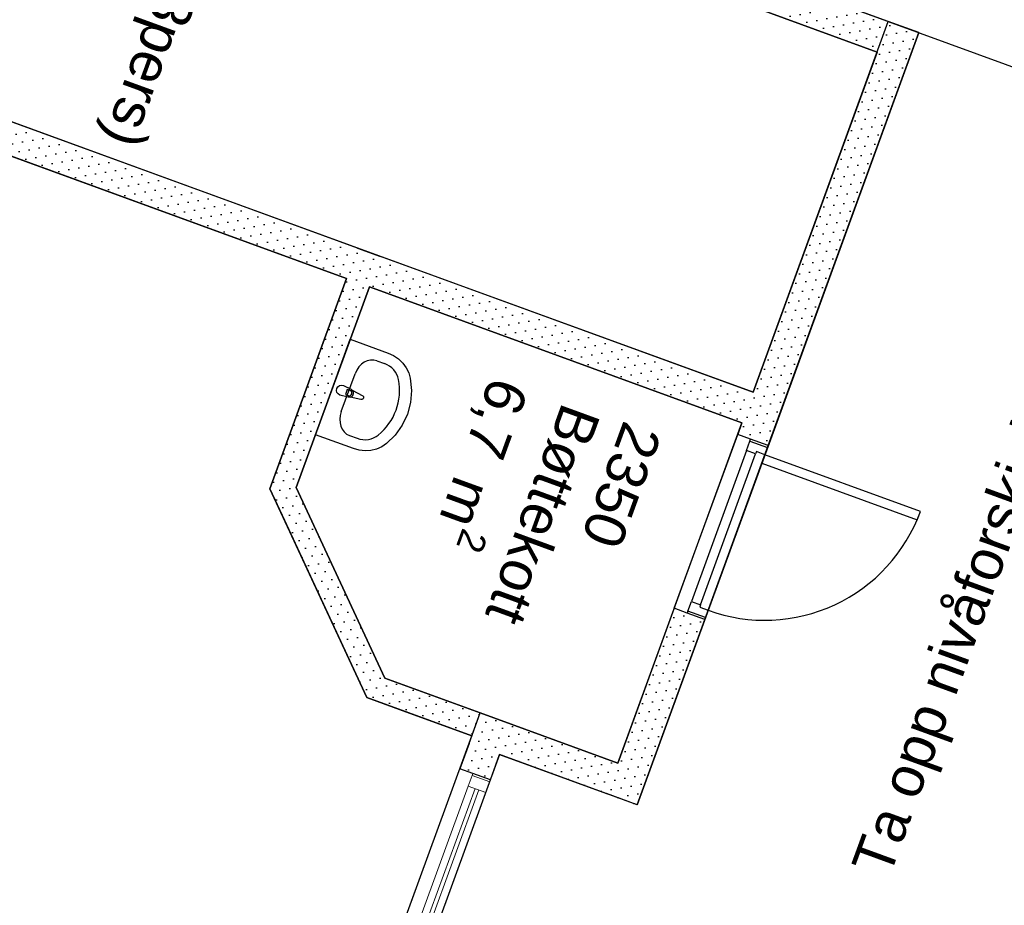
# Model space of a CAD drawing. Header units: millimetres. Extents: x 112481703 to 112588235, y 1264638581 to 1264713486.
# Tile 200 of 256: x 112549765 to 112554607, y 1264681226 to 1264685581. Entities that reach past the tile are written whole.
import ezdxf
from ezdxf.enums import TextEntityAlignment as Align

# ---------------------------------------------------------------- set-up
doc = ezdxf.new("R2010")
doc.units = ezdxf.units.MM
doc.header["$LTSCALE"] = 0.5
doc.header["$MEASUREMENT"] = 0
doc.linetypes.add('PLINE', pattern=[0])
for name, color, linetype in [('0(Nye konstruksjoner)', 7, 'Continuous'), ('242- Ikke-bærende innervegger', 7, 'Continuous'), ('242- Ikke-bærende innervegger (Skravur)', 7, 'Continuous'), ('242- Ikke-bærende innervegger (Skravur)(Nye konstruksjoner)', 7, 'Continuous'), ('242- Ikke-bærende innervegger(Nye konstruksjoner)', 7, 'Continuous'), ('244- Vinduer_ dører_ foldevegger(Nye konstruksjoner)', 7, 'Continuous'), ('253- Oppforet gulv_ påstøp(Nye konstruksjoner)', 7, 'Continuous'), ('315- Utstyr for sanitærinstallasjoner', 7, 'Continuous'), ('862- M___Nettoareal (1-100)', 7, 'Continuous'), ('862- M___Nettoareal(Nye konstruksjoner)', 7, 'Continuous'), ('862- M___Nettoareal(Polylinje)(Nye konstruksjoner)', 7, 'Continuous')]:
    doc.layers.add(name, color=color, linetype=linetype)
doc.layers.add('234- Vinduer_ dører_ porter(Nye konstruksjoner)', color=7, linetype='Continuous', lineweight=0)
doc.styles.add('GENERATED_STYLE_1', font='arial.ttf')
pattern_1 = [(249.956, (112557650, 1264717795), (-81.357, 29.68231), [0, -50]), (249.956, (112557682.11, 1264717756.67), (-81.357, 29.68231), [0, -50])]

# ---------------------------------------------------------------- blocks, each defined once
blk = doc.blocks.new('Kontor_ Adm. (3pers)_2340_61', base_point=(112551252.4, 1264687509.2))
at = {"layer": '862- M___Nettoareal(Polylinje)(Nye konstruksjoner)', "linetype": 'PLINE', "flags": 128}
blk.add_lwpolyline([(112554443.1, 1264688785.5), (112550093.5, 1264690372.4), (112548345.9, 1264685582.2), (112553371.8, 1264683748.6), (112553982.3, 1264685421.7), (112553305.9, 1264685668.5), (112553535.2, 1264686297), (112553874.5, 1264687227)], close=True, dxfattribs=at)
blk = doc.blocks.new('Pauserom_2360_62', base_point=(112548873.8, 1264680168.3))
at = {"layer": '862- M___Nettoareal(Polylinje)(Nye konstruksjoner)', "linetype": 'PLINE', "flags": 128}
blk.add_lwpolyline([(112548291, 1264685431.9), (112547579.6, 1264683481.8), (112545221.8, 1264677019.3), (112550247.7, 1264675185.7), (112551523.4, 1264678682.2), (112550847, 1264678929), (112551989.1, 1264682059.2), (112551473.3, 1264682247.3), (112550995.4, 1264683274.4), (112551372.4, 1264684307.7)], close=True, dxfattribs=at)
blk = doc.blocks.new('Korridor_ Kommunikasjon_2201_63', base_point=(112559704.1, 1264676700.3))
at = {"layer": '862- M___Nettoareal(Polylinje)(Nye konstruksjoner)', "linetype": 'PLINE', "flags": 128}
blk.add_lwpolyline([(112557148.6, 1264687798.4), (112555269.8, 1264688483.9), (112554593.4, 1264688730.7), (112553511, 1264685763.9), (112554187.4, 1264685517.2), (112553494.7, 1264683618.6), (112552802, 1264681720), (112552125.6, 1264681966.8), (112551052.2, 1264679024.5), (112551493.7, 1264678863.4), (112551728.6, 1264678777.7), (112551035.9, 1264676879.1), (112550343.2, 1264674980.5), (112545166.9, 1264676869), (112544028, 1264673747.3), (112543498.5, 1264672295.9), (112543785, 1264672191.3), (112543704.1, 1264671969.6), (112546498.9, 1264670950), (112546875.9, 1264671983.4), (112547903, 1264672461.3), (112548418.7, 1264672273.1), (112548432.4, 1264672310.7), (112549259.1, 1264672009.1), (112548842.3, 1264670866.8), (112550796.4, 1264670153.9), (112551756, 1264672784.3), (112551380.3, 1264672921.4), (112552531.9, 1264676077.8), (112553483, 1264678684.8), (112557992.2, 1264677039.6), (112558180.1, 1264676971), (112557241, 1264674397.1), (112557229, 1264674364.1), (112557085.1, 1264673969.6), (112557573.6, 1264673791.3), (112557094.1, 1264672477), (112559198.4, 1264671709.3), (112559498.2, 1264672531), (112560773, 1264676025.1), (112561658.9, 1264678453.5), (112562778, 1264681520.7), (112560481.1, 1264682358.7), (112559285.9, 1264679082.9), (112559211.2, 1264678878.2), (112554518.8, 1264680590.2), (112554680.9, 1264681034.5)], close=True, dxfattribs=at)
blk = doc.blocks.new('Bøttekott_2350_80', base_point=(112552095.8, 1264683095.9))
at = {"layer": '862- M___Nettoareal(Polylinje)(Nye konstruksjoner)', "linetype": 'PLINE', "flags": 128}
blk.add_lwpolyline([(112551485.1, 1264684266.6), (112551125.1, 1264683279.9), (112551561.1, 1264682343), (112552030.2, 1264682171.9), (112552706.6, 1264681925.1), (112553317, 1264683598.3)], close=True, dxfattribs=at)
blk = doc.blocks.new('Dør[57]', base_point=(112557650, 1264717795))
at = {"layer": '244- Vinduer_ dører_ foldevegger(Nye konstruksjoner)', "linetype": 'PLINE'}
for p, q in [((112552984.4, 1264682686.5), (112553296.3, 1264683541.4)), ((112553360.1, 1264683518.1), (112553296.3, 1264683541.4)), ((112553339.6, 1264683461.8), (112553356.7, 1264683508.7)), ((112553356.7, 1264683508.7), (112553360.1, 1264683518.1)), ((112553356.7, 1264683508.7), (112553443.1, 1264683477.2)), ((112553446.6, 1264683486.6), (112553360.1, 1264683518.1)), ((112553446.6, 1264683486.6), (112553360.1, 1264683518.1)), ((112553446.6, 1264683486.6), (112553360.1, 1264683518.1)), ((112553339.6, 1264683461.8), (112553068.8, 1264682719.6)), ((112553134.7, 1264682631.7), (112553446.6, 1264683486.6)), ((112553384.7, 1264683445.3), (112553339.6, 1264683461.8)), ((112553443.1, 1264683477.2), (112553430.1, 1264683441.5)), ((112553443.1, 1264683477.2), (112553446.6, 1264683486.6)), ((112553113.9, 1264682703.2), (112553384.7, 1264683445.3)), ((112553388.8, 1264683456.6), (112553384.7, 1264683445.3)), ((112553430.1, 1264683441.5), (112553388.8, 1264683456.6)), ((112553430.1, 1264683441.5), (112553415, 1264683400.2)), ((112554194.8, 1264683162.5), (112553430.1, 1264683441.5)), ((112553415, 1264683400.2), (112554179.7, 1264683121.2)), ((112554179.7, 1264683121.2), (112554194.8, 1264683162.5)), ((112553048.2, 1264682663.2), (112552984.4, 1264682686.5)), ((112553051.7, 1264682672.6), (112553068.8, 1264682719.6)), ((112553068.8, 1264682719.6), (112553113.9, 1264682703.2)), ((112553113.9, 1264682703.2), (112553109.8, 1264682691.9)), ((112553109.8, 1264682691.9), (112553151.1, 1264682676.8)), ((112553051.7, 1264682672.6), (112553048.2, 1264682663.2)), ((112553134.7, 1264682631.7), (112553048.2, 1264682663.2)), ((112553134.7, 1264682631.7), (112553048.2, 1264682663.2)), ((112553134.7, 1264682631.7), (112553048.2, 1264682663.2)), ((112553138.1, 1264682641.1), (112553051.7, 1264682672.6)), ((112553138.1, 1264682641.1), (112553134.7, 1264682631.7)), ((112553151.1, 1264682676.8), (112553138.1, 1264682641.1))]:
    blk.add_line(p, q, dxfattribs=at)
blk.add_arc((112553430.1, 1264683441.5), 814, 249.956, 339.956, dxfattribs=at)
blk = doc.blocks.new('Vindu[162]', base_point=(112557650, 1264717795))
at = {"layer": '234- Vinduer_ dører_ porter(Nye konstruksjoner)', "linetype": 'PLINE'}
for p, q in [((112551590.8, 1264680967.6), (112551930.1, 1264681897.6)), ((112551994, 1264681874.3), (112551930.1, 1264681897.6)), ((112551990.5, 1264681864.9), (112551971.4, 1264681812.3)), ((112551994, 1264681874.3), (112551990.5, 1264681864.9)), ((112551990.5, 1264681864.9), (112552077, 1264681833.4)), ((112552080.4, 1264681842.8), (112551994, 1264681874.3)), ((112552080.4, 1264681842.8), (112551994, 1264681874.3)), ((112551971.4, 1264681812.3), (112551677.3, 1264681006.3)), ((112551741.1, 1264680912.7), (112552080.4, 1264681842.8)), ((112551971.4, 1264681812.3), (112552057.8, 1264681780.8)), ((112552057.8, 1264681780.8), (112552077, 1264681833.4)), ((112552077, 1264681833.4), (112552080.4, 1264681842.8)), ((112552005.2, 1264681799.9), (112551711.1, 1264680993.9)), ((112551729.9, 1264680987.1), (112552024, 1264681793.1)), ((112551763.7, 1264680974.7), (112552057.8, 1264681780.8)), ((112551677.3, 1264681006.3), (112551658.1, 1264680953.6)), ((112551763.7, 1264680974.7), (112551677.3, 1264681006.3)), ((112551654.7, 1264680944.3), (112551590.8, 1264680967.6)), ((112551658.1, 1264680953.6), (112551654.7, 1264680944.3)), ((112551741.1, 1264680912.7), (112551654.7, 1264680944.3)), ((112551741.1, 1264680912.7), (112551654.7, 1264680944.3)), ((112551658.1, 1264680953.6), (112551744.5, 1264680922.1)), ((112551744.5, 1264680922.1), (112551763.7, 1264680974.7)), ((112551741.1, 1264680912.7), (112551744.5, 1264680922.1))]:
    blk.add_line(p, q, dxfattribs=at)
blk = doc.blocks.new('Servant[27]', base_point=(112551305.5, 1264683774.3))
at = {"layer": '315- Utstyr for sanitærinstallasjoner', "linetype": 'PLINE'}
for p, q in [((112551521.8, 1264683903.7), (112551559.1, 1264683890.1)), ((112551346.7, 1264683653.9), (112551414.6, 1264683839.9)), ((112551376.5, 1264683762.9), (112551367.2, 1264683737.4)), ((112551390.5, 1264683757.8), (112551376.5, 1264683762.9)), ((112551367.2, 1264683737.4), (112551381.2, 1264683732.3)), ((112551387.7, 1264683536.1), (112551425, 1264683522.5))]:
    blk.add_line(p, q, dxfattribs=at)
at = {"layer": '315- Utstyr for sanitærinstallasjoner', "linetype": 'PLINE', "flags": 128}
blk.add_lwpolyline([(112551391.2, 1264684009.2), (112551577.7, 1264683941.2), (112551604.3, 1264683928.9), (112551628.5, 1264683912.4), (112551649.3, 1264683892.4), (112551666.2, 1264683869.4), (112551678.6, 1264683844.1), (112551686.2, 1264683817.5), (112551691.9, 1264683757.5), (112551687.1, 1264683698.1), (112551671.9, 1264683640.7), (112551646.6, 1264683587), (112551612, 1264683538.4), (112551569, 1264683496.2), (112551546, 1264683480.7), (112551520.3, 1264683469.3), (112551492.5, 1264683462.6), (112551463.7, 1264683460.7), (112551434.6, 1264683463.7), (112551406.3, 1264683471.4), (112551219.8, 1264683539.5)], close=True, dxfattribs=at)
blk.add_lwpolyline([(112551357, 1264683782.2), (112551395.1, 1264683764, -0.12102), (112551402.9, 1264683757.7), (112551450.3, 1264683733.3, -0.882566), (112551442.7, 1264683712.5), (112551390.7, 1264683724.4, -0.12102), (112551380.7, 1264683724.6), (112551339.9, 1264683735.2, -1)], format="xyb", close=True, dxfattribs=at)
at = {"layer": '315- Utstyr for sanitærinstallasjoner', "linetype": 'PLINE'}
for centre, radius, start, end in [((112551385.8, 1264683745), 13.6, 249.956, 69.956), ((112551386.1, 1264683744.9), 21.1, 282.727, 37.185)]:
    blk.add_arc(centre, radius, start, end, dxfattribs=at)
for centre, major_axis, ratio, start_param, end_param in [((112551488.6, 1264683812.8), (-33.2, -90.9), 0.814991, 3.141593, 4.712389), ((112551526, 1264683799.3), (98.7, -36), 0.919732, 0.496975, 1.570796), ((112551305.5, 1264683774.3), (310.9, -113.4), 0.919732, 5.78621, 6.78016), ((112551420.8, 1264683627), (-33.2, -90.9), 0.814991, 4.712389, 6.283185), ((112551458.1, 1264683613.2), (98.7, -36), 0.919732, 4.712389, 5.78621)]:
    blk.add_ellipse(centre, major_axis=major_axis, ratio=ratio, start_param=start_param, end_param=end_param, dxfattribs=at)
blk = doc.blocks.new('Label_19', base_point=(112550717.1, 1264686223.4))
at = {"layer": '862- M___Nettoareal (1-100)', "char_height": 200, "attachment_point": 1, "rotation": 249.956, "style": 'GENERATED_STYLE_1'}
for s, insert in [('\\A1;{\\pql;\\pt0,241000;\\fArial|b0|i0|c0|p0;\\W1.000000;24,9\\fArial|b0|i0|c0|p0;\\W1.000000;\\A1{\\H.66x;\\S^  ;}\\fArial|b0|i0|c0|p0;\\W1.000000; m\\fArial|b0|i0|c0|p0;\\W1.000000;\\A1{\\H.66x;\\S2^  ;}\\fArial|b0|i0|c0|p0;\\W1.000000;\\fArial|b0|i0|c0|p0;\\W1.000000;\\fArial|b0|i0|c0|p0;\\W1.000000;\\fArial|b0|i0|c0|p0;\\W1.000000;\\fArial|b0|i0|c0|p0;\\W1.000000;\\fArial|b0|i0|c0|p0;\\W1.000000;\\fArial|b0|i0|c0|p0;\\W1.000000;\\A1{\\H.66x;\\S^  ;}\\fArial|b0|i0|c0|p0;\\W1.000000;\\fArial|b0|i0|c0|p0;\\W1.000000;\\A1{\\H.66x;\\S^  ;}\\fArial|b0|i0|c0|p0;\\W1.000000;\\fArial|b0|i0|c0|p0;\\W1.000000;\\fArial|b0|i0|c0|p0;\\W1.000000;\\fArial|b0|i0|c0|p0;\\W1.000000;\\fArial|b0|i0|c0|p0;\\W1.000000;\\fArial|b0|i0|c0|p0;\\W1.000000;\\fArial|b0|i0|c0|p0;\\W1.000000;\\A1{\\H.66x;\\S^  ;}\\fArial|b0|i0|c0|p0;\\W1.000000;\\fArial|b0|i0|c0|p0;\\W1.000000;\\A1{\\H.66x;\\S^  ;}\\fArial|b0|i0|c0|p0;\\W1.000000;\\fArial|b0|i0|c0|p0;\\W1.000000;\\fArial|b0|i0|c0|p0;\\W1.000000;\\fArial|b0|i0|c0|p0;\\W1.000000;\\fArial|b0|i0|c0|p0;\\W1.000000;\\fArial|b0|i0|c0|p0;\\W1.000000;\\fArial|b0|i0|c0|p0;\\W1.000000;\\A1{\\H.66x;\\S^  ;}\\fArial|b0|i0|c0|p0;\\W1.000000;\\fArial|b0|i0|c0|p0;\\W1.000000;\\A1{\\H.66x;\\S^  ;}\\fArial|b0|i0|c0|p0;\\W1.000000;\\fArial|b0|i0|c0|p0;\\W1.000000;\\fArial|b0|i0|c0|p0;\\W1.000000;\\fArial|b0|i0|c0|p0;\\W1.000000;\\fArial|b0|i0|c0|p0;\\W1.000000;\\fArial|b0|i0|c0|p0;\\W1.000000;\\fArial|b0|i0|c0|p0;\\W1.000000;\\A1{\\H.66x;\\S^  ;}\\fArial|b0|i0|c0|p0;\\W1.000000;\\fArial|b0|i0|c0|p0;\\W1.000000;\\A1{\\H.66x;\\S^  ;}\\fArial|b0|i0|c0|p0;\\W1.000000;\\fArial|b0|i0|c0|p0;\\W1.000000;\\fArial|b0|i0|c0|p0;\\W1.000000;\\fArial|b0|i0|c0|p0;\\W1.000000;\\fArial|b0|i0|c0|p0;\\W1.000000;\\fArial|b0|i0|c0|p0;\\W1.000000;\\fArial|b0|i0|c0|p0;\\W1.000000;\\fArial|b0|i0|c0|p0;\\W1.000000;}', (112550954.1, 1264687473.2)), ('\\A1;{\\pql;\\pt0,241000;\\fArial|b0|i0|c0|p0;\\W1.000000;2340\\fArial|b0|i0|c0|p0;\\W1.000000;\\A1{\\H.66x;\\S^  ;}\\fArial|b0|i0|c0|p0;\\W1.000000;\\fArial|b0|i0|c0|p0;\\W1.000000;\\A1{\\H.66x;\\S^  ;}\\fArial|b0|i0|c0|p0;\\W1.000000;\\fArial|b0|i0|c0|p0;\\W1.000000;\\fArial|b0|i0|c0|p0;\\W1.000000;\\fArial|b0|i0|c0|p0;\\W1.000000;\\fArial|b0|i0|c0|p0;\\W1.000000;\\fArial|b0|i0|c0|p0;\\W1.000000;\\fArial|b0|i0|c0|p0;\\W1.000000;\\A1{\\H.66x;\\S^  ;}\\fArial|b0|i0|c0|p0;\\W1.000000;\\fArial|b0|i0|c0|p0;\\W1.000000;\\A1{\\H.66x;\\S^  ;}\\fArial|b0|i0|c0|p0;\\W1.000000;\\fArial|b0|i0|c0|p0;\\W1.000000;\\fArial|b0|i0|c0|p0;\\W1.000000;\\fArial|b0|i0|c0|p0;\\W1.000000;\\fArial|b0|i0|c0|p0;\\W1.000000;\\fArial|b0|i0|c0|p0;\\W1.000000;\\fArial|b0|i0|c0|p0;\\W1.000000;\\A1{\\H.66x;\\S^  ;}\\fArial|b0|i0|c0|p0;\\W1.000000;\\fArial|b0|i0|c0|p0;\\W1.000000;\\A1{\\H.66x;\\S^  ;}\\fArial|b0|i0|c0|p0;\\W1.000000;\\fArial|b0|i0|c0|p0;\\W1.000000;\\fArial|b0|i0|c0|p0;\\W1.000000;\\fArial|b0|i0|c0|p0;\\W1.000000;\\fArial|b0|i0|c0|p0;\\W1.000000;\\fArial|b0|i0|c0|p0;\\W1.000000;\\fArial|b0|i0|c0|p0;\\W1.000000;\\A1{\\H.66x;\\S^  ;}\\fArial|b0|i0|c0|p0;\\W1.000000;\\fArial|b0|i0|c0|p0;\\W1.000000;\\A1{\\H.66x;\\S^  ;}\\fArial|b0|i0|c0|p0;\\W1.000000;\\fArial|b0|i0|c0|p0;\\W1.000000;\\fArial|b0|i0|c0|p0;\\W1.000000;\\fArial|b0|i0|c0|p0;\\W1.000000;\\fArial|b0|i0|c0|p0;\\W1.000000;\\fArial|b0|i0|c0|p0;\\W1.000000;\\fArial|b0|i0|c0|p0;\\W1.000000;\\A1{\\H.66x;\\S^  ;}\\fArial|b0|i0|c0|p0;\\W1.000000;\\fArial|b0|i0|c0|p0;\\W1.000000;\\A1{\\H.66x;\\S^  ;}\\fArial|b0|i0|c0|p0;\\W1.000000;\\fArial|b0|i0|c0|p0;\\W1.000000;\\fArial|b0|i0|c0|p0;\\W1.000000;\\fArial|b0|i0|c0|p0;\\W1.000000;\\fArial|b0|i0|c0|p0;\\W1.000000;\\fArial|b0|i0|c0|p0;\\W1.000000;\\fArial|b0|i0|c0|p0;\\W1.000000;\\fArial|b0|i0|c0|p0;\\W1.000000;}', (112551554.2, 1264687275.6)), ('\\A1;{\\pql;\\pt0,241000;\\fArial|b0|i0|c0|p0;\\W1.000000;Kontor/ Adm. (3pers)\\fArial|b0|i0|c0|p0;\\W1.000000;\\A1{\\H.66x;\\S^  ;}\\fArial|b0|i0|c0|p0;\\W1.000000;\\fArial|b0|i0|c0|p0;\\W1.000000;\\A1{\\H.66x;\\S^  ;}\\fArial|b0|i0|c0|p0;\\W1.000000;\\fArial|b0|i0|c0|p0;\\W1.000000;\\fArial|b0|i0|c0|p0;\\W1.000000;\\fArial|b0|i0|c0|p0;\\W1.000000;\\fArial|b0|i0|c0|p0;\\W1.000000;\\fArial|b0|i0|c0|p0;\\W1.000000;\\fArial|b0|i0|c0|p0;\\W1.000000;\\A1{\\H.66x;\\S^  ;}\\fArial|b0|i0|c0|p0;\\W1.000000;\\fArial|b0|i0|c0|p0;\\W1.000000;\\A1{\\H.66x;\\S^  ;}\\fArial|b0|i0|c0|p0;\\W1.000000;\\fArial|b0|i0|c0|p0;\\W1.000000;\\fArial|b0|i0|c0|p0;\\W1.000000;\\fArial|b0|i0|c0|p0;\\W1.000000;\\fArial|b0|i0|c0|p0;\\W1.000000;\\fArial|b0|i0|c0|p0;\\W1.000000;\\fArial|b0|i0|c0|p0;\\W1.000000;\\A1{\\H.66x;\\S^  ;}\\fArial|b0|i0|c0|p0;\\W1.000000;\\fArial|b0|i0|c0|p0;\\W1.000000;\\A1{\\H.66x;\\S^  ;}\\fArial|b0|i0|c0|p0;\\W1.000000;\\fArial|b0|i0|c0|p0;\\W1.000000;\\fArial|b0|i0|c0|p0;\\W1.000000;\\fArial|b0|i0|c0|p0;\\W1.000000;\\fArial|b0|i0|c0|p0;\\W1.000000;\\fArial|b0|i0|c0|p0;\\W1.000000;\\fArial|b0|i0|c0|p0;\\W1.000000;\\A1{\\H.66x;\\S^  ;}\\fArial|b0|i0|c0|p0;\\W1.000000;\\fArial|b0|i0|c0|p0;\\W1.000000;\\A1{\\H.66x;\\S^  ;}\\fArial|b0|i0|c0|p0;\\W1.000000;\\fArial|b0|i0|c0|p0;\\W1.000000;\\fArial|b0|i0|c0|p0;\\W1.000000;\\fArial|b0|i0|c0|p0;\\W1.000000;\\fArial|b0|i0|c0|p0;\\W1.000000;\\fArial|b0|i0|c0|p0;\\W1.000000;\\fArial|b0|i0|c0|p0;\\W1.000000;\\A1{\\H.66x;\\S^  ;}\\fArial|b0|i0|c0|p0;\\W1.000000;\\fArial|b0|i0|c0|p0;\\W1.000000;\\A1{\\H.66x;\\S^  ;}\\fArial|b0|i0|c0|p0;\\W1.000000;\\fArial|b0|i0|c0|p0;\\W1.000000;\\fArial|b0|i0|c0|p0;\\W1.000000;\\fArial|b0|i0|c0|p0;\\W1.000000;\\fArial|b0|i0|c0|p0;\\W1.000000;\\fArial|b0|i0|c0|p0;\\W1.000000;\\fArial|b0|i0|c0|p0;\\W1.000000;\\fArial|b0|i0|c0|p0;\\W1.000000;}', (112551252.1, 1264687364.5))]:
    blk.add_mtext(s, dxfattribs=dict(at, insert=insert))
at = {"layer": '862- M___Nettoareal (1-100)', "style": 'GENERATED_STYLE_1'}
for tag, p in [('DUMMY_108', (112551006.6, 1264687475.3)), ('DUMMY_107', (112551301.9, 1264687367.6)), ('DUMMY_106', (112551597.1, 1264687259.9))]:
    blk.add_attdef(tag, text='', height=200, rotation=249.956, dxfattribs=at).set_placement(p, align=Align.TOP_LEFT)
blk = doc.blocks.new('Label_106', base_point=(112552334.8, 1264683169.4))
at = {"layer": '862- M___Nettoareal (1-100)', "char_height": 200, "attachment_point": 1, "rotation": 249.956, "style": 'GENERATED_STYLE_1'}
for s, insert in [('\\A1;{\\pql;\\pt0,241000;\\fArial|b0|i0|c0|p0;\\W1.000000;6,7\\fArial|b0|i0|c0|p0;\\W1.000000;\\A1{\\H.66x;\\S^  ;}\\fArial|b0|i0|c0|p0;\\W1.000000; m\\fArial|b0|i0|c0|p0;\\W1.000000;\\A1{\\H.66x;\\S2^  ;}\\fArial|b0|i0|c0|p0;\\W1.000000;\\fArial|b0|i0|c0|p0;\\W1.000000;\\fArial|b0|i0|c0|p0;\\W1.000000;\\fArial|b0|i0|c0|p0;\\W1.000000;\\fArial|b0|i0|c0|p0;\\W1.000000;\\fArial|b0|i0|c0|p0;\\W1.000000;\\fArial|b0|i0|c0|p0;\\W1.000000;\\A1{\\H.66x;\\S^  ;}\\fArial|b0|i0|c0|p0;\\W1.000000;\\fArial|b0|i0|c0|p0;\\W1.000000;\\A1{\\H.66x;\\S^  ;}\\fArial|b0|i0|c0|p0;\\W1.000000;\\fArial|b0|i0|c0|p0;\\W1.000000;\\fArial|b0|i0|c0|p0;\\W1.000000;\\fArial|b0|i0|c0|p0;\\W1.000000;\\fArial|b0|i0|c0|p0;\\W1.000000;\\fArial|b0|i0|c0|p0;\\W1.000000;\\fArial|b0|i0|c0|p0;\\W1.000000;\\A1{\\H.66x;\\S^  ;}\\fArial|b0|i0|c0|p0;\\W1.000000;\\fArial|b0|i0|c0|p0;\\W1.000000;\\A1{\\H.66x;\\S^  ;}\\fArial|b0|i0|c0|p0;\\W1.000000;\\fArial|b0|i0|c0|p0;\\W1.000000;\\fArial|b0|i0|c0|p0;\\W1.000000;\\fArial|b0|i0|c0|p0;\\W1.000000;\\fArial|b0|i0|c0|p0;\\W1.000000;\\fArial|b0|i0|c0|p0;\\W1.000000;\\fArial|b0|i0|c0|p0;\\W1.000000;\\A1{\\H.66x;\\S^  ;}\\fArial|b0|i0|c0|p0;\\W1.000000;\\fArial|b0|i0|c0|p0;\\W1.000000;\\A1{\\H.66x;\\S^  ;}\\fArial|b0|i0|c0|p0;\\W1.000000;\\fArial|b0|i0|c0|p0;\\W1.000000;\\fArial|b0|i0|c0|p0;\\W1.000000;\\fArial|b0|i0|c0|p0;\\W1.000000;\\fArial|b0|i0|c0|p0;\\W1.000000;\\fArial|b0|i0|c0|p0;\\W1.000000;\\fArial|b0|i0|c0|p0;\\W1.000000;\\A1{\\H.66x;\\S^  ;}\\fArial|b0|i0|c0|p0;\\W1.000000;\\fArial|b0|i0|c0|p0;\\W1.000000;\\A1{\\H.66x;\\S^  ;}\\fArial|b0|i0|c0|p0;\\W1.000000;\\fArial|b0|i0|c0|p0;\\W1.000000;\\fArial|b0|i0|c0|p0;\\W1.000000;\\fArial|b0|i0|c0|p0;\\W1.000000;\\fArial|b0|i0|c0|p0;\\W1.000000;\\fArial|b0|i0|c0|p0;\\W1.000000;\\fArial|b0|i0|c0|p0;\\W1.000000;\\fArial|b0|i0|c0|p0;\\W1.000000;}', (112552326.2, 1264683746)), ('\\A1;{\\pql;\\pt0,241000;\\fArial|b0|i0|c0|p0;\\W1.000000;Bøttekott\\fArial|b0|i0|c0|p0;\\W1.000000;\\A1{\\H.66x;\\S^  ;}\\fArial|b0|i0|c0|p0;\\W1.000000;\\fArial|b0|i0|c0|p0;\\W1.000000;\\A1{\\H.66x;\\S^  ;}\\fArial|b0|i0|c0|p0;\\W1.000000;\\fArial|b0|i0|c0|p0;\\W1.000000;\\fArial|b0|i0|c0|p0;\\W1.000000;\\fArial|b0|i0|c0|p0;\\W1.000000;\\fArial|b0|i0|c0|p0;\\W1.000000;\\fArial|b0|i0|c0|p0;\\W1.000000;\\fArial|b0|i0|c0|p0;\\W1.000000;\\A1{\\H.66x;\\S^  ;}\\fArial|b0|i0|c0|p0;\\W1.000000;\\fArial|b0|i0|c0|p0;\\W1.000000;\\A1{\\H.66x;\\S^  ;}\\fArial|b0|i0|c0|p0;\\W1.000000;\\fArial|b0|i0|c0|p0;\\W1.000000;\\fArial|b0|i0|c0|p0;\\W1.000000;\\fArial|b0|i0|c0|p0;\\W1.000000;\\fArial|b0|i0|c0|p0;\\W1.000000;\\fArial|b0|i0|c0|p0;\\W1.000000;\\fArial|b0|i0|c0|p0;\\W1.000000;\\A1{\\H.66x;\\S^  ;}\\fArial|b0|i0|c0|p0;\\W1.000000;\\fArial|b0|i0|c0|p0;\\W1.000000;\\A1{\\H.66x;\\S^  ;}\\fArial|b0|i0|c0|p0;\\W1.000000;\\fArial|b0|i0|c0|p0;\\W1.000000;\\fArial|b0|i0|c0|p0;\\W1.000000;\\fArial|b0|i0|c0|p0;\\W1.000000;\\fArial|b0|i0|c0|p0;\\W1.000000;\\fArial|b0|i0|c0|p0;\\W1.000000;\\fArial|b0|i0|c0|p0;\\W1.000000;\\A1{\\H.66x;\\S^  ;}\\fArial|b0|i0|c0|p0;\\W1.000000;\\fArial|b0|i0|c0|p0;\\W1.000000;\\A1{\\H.66x;\\S^  ;}\\fArial|b0|i0|c0|p0;\\W1.000000;\\fArial|b0|i0|c0|p0;\\W1.000000;\\fArial|b0|i0|c0|p0;\\W1.000000;\\fArial|b0|i0|c0|p0;\\W1.000000;\\fArial|b0|i0|c0|p0;\\W1.000000;\\fArial|b0|i0|c0|p0;\\W1.000000;\\fArial|b0|i0|c0|p0;\\W1.000000;\\A1{\\H.66x;\\S^  ;}\\fArial|b0|i0|c0|p0;\\W1.000000;\\fArial|b0|i0|c0|p0;\\W1.000000;\\A1{\\H.66x;\\S^  ;}\\fArial|b0|i0|c0|p0;\\W1.000000;\\fArial|b0|i0|c0|p0;\\W1.000000;\\fArial|b0|i0|c0|p0;\\W1.000000;\\fArial|b0|i0|c0|p0;\\W1.000000;\\fArial|b0|i0|c0|p0;\\W1.000000;\\fArial|b0|i0|c0|p0;\\W1.000000;\\fArial|b0|i0|c0|p0;\\W1.000000;\\fArial|b0|i0|c0|p0;\\W1.000000;}', (112552624.1, 1264683637.3)), ('\\A1;{\\pql;\\pt0,241000;\\fArial|b0|i0|c0|p0;\\W1.000000;2350\\fArial|b0|i0|c0|p0;\\W1.000000;\\A1{\\H.66x;\\S^  ;}\\fArial|b0|i0|c0|p0;\\W1.000000;\\fArial|b0|i0|c0|p0;\\W1.000000;\\A1{\\H.66x;\\S^  ;}\\fArial|b0|i0|c0|p0;\\W1.000000;\\fArial|b0|i0|c0|p0;\\W1.000000;\\fArial|b0|i0|c0|p0;\\W1.000000;\\fArial|b0|i0|c0|p0;\\W1.000000;\\fArial|b0|i0|c0|p0;\\W1.000000;\\fArial|b0|i0|c0|p0;\\W1.000000;\\fArial|b0|i0|c0|p0;\\W1.000000;\\A1{\\H.66x;\\S^  ;}\\fArial|b0|i0|c0|p0;\\W1.000000;\\fArial|b0|i0|c0|p0;\\W1.000000;\\A1{\\H.66x;\\S^  ;}\\fArial|b0|i0|c0|p0;\\W1.000000;\\fArial|b0|i0|c0|p0;\\W1.000000;\\fArial|b0|i0|c0|p0;\\W1.000000;\\fArial|b0|i0|c0|p0;\\W1.000000;\\fArial|b0|i0|c0|p0;\\W1.000000;\\fArial|b0|i0|c0|p0;\\W1.000000;\\fArial|b0|i0|c0|p0;\\W1.000000;\\A1{\\H.66x;\\S^  ;}\\fArial|b0|i0|c0|p0;\\W1.000000;\\fArial|b0|i0|c0|p0;\\W1.000000;\\A1{\\H.66x;\\S^  ;}\\fArial|b0|i0|c0|p0;\\W1.000000;\\fArial|b0|i0|c0|p0;\\W1.000000;\\fArial|b0|i0|c0|p0;\\W1.000000;\\fArial|b0|i0|c0|p0;\\W1.000000;\\fArial|b0|i0|c0|p0;\\W1.000000;\\fArial|b0|i0|c0|p0;\\W1.000000;\\fArial|b0|i0|c0|p0;\\W1.000000;\\A1{\\H.66x;\\S^  ;}\\fArial|b0|i0|c0|p0;\\W1.000000;\\fArial|b0|i0|c0|p0;\\W1.000000;\\A1{\\H.66x;\\S^  ;}\\fArial|b0|i0|c0|p0;\\W1.000000;\\fArial|b0|i0|c0|p0;\\W1.000000;\\fArial|b0|i0|c0|p0;\\W1.000000;\\fArial|b0|i0|c0|p0;\\W1.000000;\\fArial|b0|i0|c0|p0;\\W1.000000;\\fArial|b0|i0|c0|p0;\\W1.000000;\\fArial|b0|i0|c0|p0;\\W1.000000;\\A1{\\H.66x;\\S^  ;}\\fArial|b0|i0|c0|p0;\\W1.000000;\\fArial|b0|i0|c0|p0;\\W1.000000;\\A1{\\H.66x;\\S^  ;}\\fArial|b0|i0|c0|p0;\\W1.000000;\\fArial|b0|i0|c0|p0;\\W1.000000;\\fArial|b0|i0|c0|p0;\\W1.000000;\\fArial|b0|i0|c0|p0;\\W1.000000;\\fArial|b0|i0|c0|p0;\\W1.000000;\\fArial|b0|i0|c0|p0;\\W1.000000;\\fArial|b0|i0|c0|p0;\\W1.000000;\\fArial|b0|i0|c0|p0;\\W1.000000;}', (112552926.2, 1264683548.4))]:
    blk.add_mtext(s, dxfattribs=dict(at, insert=insert))
at = {"layer": '862- M___Nettoareal (1-100)', "style": 'GENERATED_STYLE_1'}
for tag, p in [('DUMMY_108', (112552378.7, 1264683748.2)), ('DUMMY_107', (112552673.9, 1264683640.5)), ('DUMMY_106', (112552969.2, 1264683532.7))]:
    blk.add_attdef(tag, text='', height=200, rotation=249.956, dxfattribs=at).set_placement(p, align=Align.TOP_LEFT)

msp = doc.modelspace()

# ---------------------------------------------------------------- hatches: boundary and pattern name
at = {"layer": '242- Ikke-bærende innervegger (Skravur)', "linetype": 'Continuous'}
h = msp.add_hatch(dxfattribs=at)
h.set_pattern_fill('Prikker_tett', color=256, style=0, pattern_type=2)
h.set_pattern_definition(pattern_1)
h.paths.add_polyline_path([(112548338, 1264685414.8), (112551372.4, 1264684307.7), (112551427.2, 1264684458), (112548392.9, 1264685565.1)])
h = msp.add_hatch(dxfattribs=at)
h.set_pattern_fill('Prikker_tett', color=256, style=0, pattern_type=2)
h.set_pattern_definition(pattern_1)
h.paths.add_polyline_path([(112551125.1, 1264683279.9), (112551539.9, 1264684416.9), (112551427.2, 1264684458), (112551053.5, 1264683433.8)])
h = msp.add_hatch(dxfattribs=at)
h.set_pattern_fill('Prikker_tett', color=256, style=0, pattern_type=2)
h.set_pattern_definition(pattern_1)
h.paths.add_polyline_path([(112553371.8, 1264683748.6), (112551539.9, 1264684416.9), (112551485.1, 1264684266.6), (112553317, 1264683598.3)])
h = msp.add_hatch(dxfattribs=at)
h.set_pattern_fill('Prikker_tett', color=256, style=0, pattern_type=2)
h.set_pattern_definition(pattern_1)
h.paths.add_polyline_path([(112553317, 1264683598.3), (112553522.1, 1264683693.7), (112553371.8, 1264683748.6)])
h = msp.add_hatch(dxfattribs=at)
h.set_pattern_fill('Prikker_tett', color=256, style=0, pattern_type=2)
h.set_pattern_definition(pattern_1)
h.paths.add_polyline_path([(112553467.3, 1264683543.4), (112553522.1, 1264683693.7), (112553317, 1264683598.3)])
h = msp.add_hatch(dxfattribs=at)
h.set_pattern_fill('Prikker_tett', color=256, style=0, pattern_type=2)
h.set_pattern_definition(pattern_1)
h.paths.add_polyline_path([(112553317, 1264683598.3), (112553296.3, 1264683541.4), (112553446.6, 1264683486.6), (112553467.3, 1264683543.4)])
h = msp.add_hatch(dxfattribs=at)
h.set_pattern_fill('Prikker_tett', color=256, style=0, pattern_type=2)
h.set_pattern_definition(pattern_1)
h.paths.add_polyline_path([(112551053.5, 1264683433.8), (112550995.4, 1264683274.4), (112551125.1, 1264683279.9)])
h = msp.add_hatch(dxfattribs=at)
h.set_pattern_fill('Prikker_tett', color=256, style=0, pattern_type=2)
h.set_pattern_definition(pattern_1)
h.paths.add_polyline_path([(112551125.1, 1264683279.9), (112550995.4, 1264683274.4), (112551067, 1264683120.5)])
h = msp.add_hatch(dxfattribs=at)
h.set_pattern_fill('Prikker_tett', color=256, style=0, pattern_type=2)
h.set_pattern_definition(pattern_1)
h.paths.add_polyline_path([(112551561.1, 1264682343), (112551125.1, 1264683279.9), (112551067, 1264683120.5), (112551401.7, 1264682401.2)])
h = msp.add_hatch(dxfattribs=at)
h.set_pattern_fill('Prikker_tett', color=256, style=0, pattern_type=2)
h.set_pattern_definition(pattern_1)
h.paths.add_polyline_path([(112552856.9, 1264681870.3), (112553134.7, 1264682631.7), (112552984.4, 1264682686.5), (112552706.6, 1264681925.1)])
h = msp.add_hatch(dxfattribs=at)
h.set_pattern_fill('Prikker_tett', color=256, style=0, pattern_type=2)
h.set_pattern_definition(pattern_1)
h.paths.add_polyline_path([(112551401.7, 1264682401.2), (112551473.3, 1264682247.3), (112551561.1, 1264682343)])
h = msp.add_hatch(dxfattribs=at)
h.set_pattern_fill('Prikker_tett', color=256, style=0, pattern_type=2)
h.set_pattern_definition(pattern_1)
h.paths.add_polyline_path([(112551561.1, 1264682343), (112551473.3, 1264682247.3), (112551632.7, 1264682189.2)])
h = msp.add_hatch(dxfattribs=at)
h.set_pattern_fill('Prikker_tett', color=256, style=0, pattern_type=2)
h.set_pattern_definition(pattern_1)
h.paths.add_polyline_path([(112551632.7, 1264682189.2), (112551989.1, 1264682059.2), (112552030.2, 1264682171.9), (112551561.1, 1264682343)])
h = msp.add_hatch(dxfattribs=at)
h.set_pattern_fill('Prikker_tett', color=256, style=0, pattern_type=2)
h.set_pattern_definition(pattern_1)
h.paths.add_polyline_path([(112552706.6, 1264681925.1), (112552030.2, 1264682171.9), (112551975.3, 1264682021.6), (112552651.7, 1264681774.8)])
h = msp.add_hatch(dxfattribs=at)
h.set_pattern_fill('Prikker_tett', color=256, style=0, pattern_type=2)
h.set_pattern_definition(pattern_1)
h.paths.add_polyline_path([(112552706.6, 1264681925.1), (112552651.7, 1264681774.8), (112552802, 1264681720)])
h = msp.add_hatch(dxfattribs=at)
h.set_pattern_fill('Prikker_tett', color=256, style=0, pattern_type=2)
h.set_pattern_definition(pattern_1)
h.paths.add_polyline_path([(112552706.6, 1264681925.1), (112552802, 1264681720), (112552856.9, 1264681870.3)])
at = {"layer": '242- Ikke-bærende innervegger (Skravur)(Nye konstruksjoner)', "linetype": 'Continuous'}
h = msp.add_hatch(dxfattribs=at)
h.set_pattern_fill('Prikker_tett', color=256, style=0, pattern_type=2)
h.set_pattern_definition(pattern_1)
h.paths.add_polyline_path([(112554037.1, 1264685572), (112553360.7, 1264685818.8), (112553305.9, 1264685668.5), (112553982.3, 1264685421.7)])
h = msp.add_hatch(dxfattribs=at)
h.set_pattern_fill('Prikker_tett', color=256, style=0, pattern_type=2)
h.set_pattern_definition(pattern_1)
h.paths.add_polyline_path([(112553982.3, 1264685421.7), (112554187.4, 1264685517.2), (112554037.1, 1264685572)])
h = msp.add_hatch(dxfattribs=at)
h.set_pattern_fill('Prikker_tett', color=256, style=0, pattern_type=2)
h.set_pattern_definition(pattern_1)
h.paths.add_polyline_path([(112554132.6, 1264685366.9), (112554187.4, 1264685517.2), (112553982.3, 1264685421.7)])
h = msp.add_hatch(dxfattribs=at)
h.set_pattern_fill('Prikker_tett', color=256, style=0, pattern_type=2)
h.set_pattern_definition(pattern_1)
h.paths.add_polyline_path([(112553982.3, 1264685421.7), (112553371.8, 1264683748.6), (112553522.1, 1264683693.7), (112554132.6, 1264685366.9)])
h = msp.add_hatch(dxfattribs=at)
h.set_pattern_fill('Prikker_tett', color=256, style=0, pattern_type=2)
h.set_pattern_definition(pattern_1)
h.paths.add_polyline_path([(112551975.3, 1264682021.6), (112551930.1, 1264681897.6), (112552080.4, 1264681842.8), (112552125.6, 1264681966.8)])

# ---------------------------------------------------------------- linework, layer by layer
at = {"layer": '242- Ikke-bærende innervegger', "linetype": 'PLINE'}
for p, q in [((112553360.1, 1264683518.1), (112553296.3, 1264683541.4)), ((112553446.6, 1264683486.6), (112553360.1, 1264683518.1)), ((112553048.2, 1264682663.2), (112552984.4, 1264682686.5)), ((112553134.7, 1264682631.7), (112553048.2, 1264682663.2))]:
    msp.add_line(p, q, dxfattribs=at)
at = {"layer": '242- Ikke-bærende innervegger', "linetype": 'PLINE', "flags": 128}
for points in [[(112551427.2, 1264684458), (112548392.9, 1264685565.1)], [(112548338, 1264685414.8), (112551372.4, 1264684307.7)], [(112551427.2, 1264684458), (112551539.9, 1264684416.9)], [(112553371.8, 1264683748.6), (112551539.9, 1264684416.9)], [(112551372.4, 1264684307.7), (112550995.4, 1264683274.4)], [(112551125.1, 1264683279.9), (112551485.1, 1264684266.6)], [(112551485.1, 1264684266.6), (112553317, 1264683598.3)], [(112553446.6, 1264683486.6), (112553522.1, 1264683693.7)], [(112553317, 1264683598.3), (112553296.3, 1264683541.4)], [(112550995.4, 1264683274.4), (112551067, 1264683120.5)], [(112551561.1, 1264682343), (112551125.1, 1264683279.9)], [(112551067, 1264683120.5), (112551473.3, 1264682247.3)], [(112552984.4, 1264682686.5), (112552706.6, 1264681925.1)], [(112552802, 1264681720), (112553134.7, 1264682631.7)], [(112552030.2, 1264682171.9), (112551561.1, 1264682343)], [(112551473.3, 1264682247.3), (112551632.7, 1264682189.2)], [(112551632.7, 1264682189.2), (112551989.1, 1264682059.2)], [(112551975.3, 1264682021.6), (112552030.2, 1264682171.9)], [(112551989.1, 1264682059.2), (112552030.2, 1264682171.9)], [(112552706.6, 1264681925.1), (112552030.2, 1264682171.9)], [(112552125.6, 1264681966.8), (112552651.7, 1264681774.8)], [(112552802, 1264681720), (112552651.7, 1264681774.8)]]:
    msp.add_lwpolyline(points, dxfattribs=at)
at = {"layer": '242- Ikke-bærende innervegger(Nye konstruksjoner)', "linetype": 'PLINE'}
for p, q in [((112551994, 1264681874.3), (112551930.1, 1264681897.6)), ((112552080.4, 1264681842.8), (112551994, 1264681874.3))]:
    msp.add_line(p, q, dxfattribs=at)
at = {"layer": '242- Ikke-bærende innervegger(Nye konstruksjoner)', "linetype": 'PLINE', "flags": 128}
for points in [[(112554037.1, 1264685572), (112553511, 1264685763.9)], [(112553305.9, 1264685668.5), (112553982.3, 1264685421.7)], [(112554187.4, 1264685517.2), (112554037.1, 1264685572)], [(112553522.1, 1264683693.7), (112554187.4, 1264685517.2)], [(112553982.3, 1264685421.7), (112553371.8, 1264683748.6)], [(112551975.3, 1264682021.6), (112551930.1, 1264681897.6)], [(112552080.4, 1264681842.8), (112552125.6, 1264681966.8)]]:
    msp.add_lwpolyline(points, dxfattribs=at)
at = {"layer": '253- Oppforet gulv_ påstøp(Nye konstruksjoner)', "linetype": 'PLINE', "flags": 128}
msp.add_lwpolyline([(112565480.4, 1264710489.2), (112558425.2, 1264713063.1), (112545807.5, 1264678479), (112545873.3, 1264678455), (112548458.6, 1264685541.1), (112553371.8, 1264683748.6), (112554037.1, 1264685572), (112556197.8, 1264684783.7), (112555981.9, 1264684191.9), (112557320.5, 1264683703.4), (112562854.1, 1264681684.6), (112567373.2, 1264694070.9), (112573906.6, 1264691687.3), (112578384.3, 1264703960.4), (112572888.6, 1264705965.4), (112572455.6, 1264704778.6), (112564461.1, 1264707695.4)], close=True, dxfattribs=at)

# ---------------------------------------------------------------- block references
at = {"layer": '234- Vinduer_ dører_ porter(Nye konstruksjoner)', "linetype": 'PLINE'}
msp.add_blockref('Vindu[162]', (112557650, 1264717795), dxfattribs=at)
at = {"layer": '244- Vinduer_ dører_ foldevegger(Nye konstruksjoner)', "linetype": 'PLINE'}
msp.add_blockref('Dør[57]', (112557650, 1264717795), dxfattribs=at)
at = {"layer": '315- Utstyr for sanitærinstallasjoner', "linetype": 'PLINE'}
msp.add_blockref('Servant[27]', (112551305.5, 1264683774.3), dxfattribs=at)
at = {"layer": '862- M___Nettoareal (1-100)', "linetype": 'PLINE'}
for name, p in [('Label_19', (112550717.1, 1264686223.4)), ('Label_106', (112552334.8, 1264683169.4))]:
    msp.add_blockref(name, p, dxfattribs=at)
at = {"layer": '862- M___Nettoareal(Nye konstruksjoner)', "linetype": 'Continuous'}
for name, p in [('Kontor_ Adm. (3pers)_2340_61', (112551252.4, 1264687509.2)), ('Korridor_ Kommunikasjon_2201_63', (112559704.1, 1264676700.3)), ('Pauserom_2360_62', (112548873.8, 1264680168.3)), ('Bøttekott_2350_80', (112552095.8, 1264683095.9))]:
    msp.add_blockref(name, p, dxfattribs=at)

# ---------------------------------------------------------------- texts
at = {"layer": '0(Nye konstruksjoner)', "linetype": 'Continuous', "insert": (112553853.4, 1264681425.1), "char_height": 200, "attachment_point": 1, "rotation": 69.956, "style": 'GENERATED_STYLE_1'}
msp.add_mtext('\\A1;{\\pql;\\fArial|b0|i0|c0|p0;\\W1.000000;Ta opp nivåforskjell < 100 mm}', dxfattribs=at)

doc.saveas('drawing.dxf')
